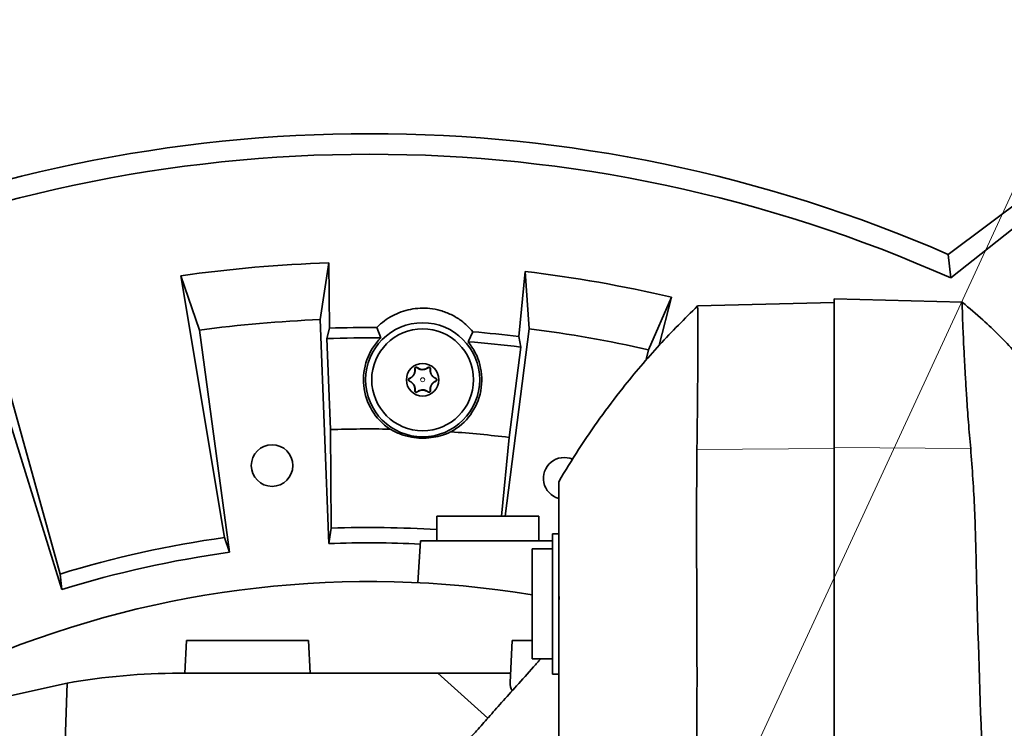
# Model space of a CAD drawing. Header units: millimetres. Extents: x 0 to 14900, y 0 to 10500.
# Tile 37 of 50: x 10741 to 10982, y 5943 to 6117. Entities that reach past the tile are written whole.
import ezdxf

# ---------------------------------------------------------------- set-up
doc = ezdxf.new("R2010")
doc.units = ezdxf.units.MM
doc.header["$LTSCALE"] = 25
doc.styles.add('SLDTEXTSTYLE0', font='TXT', dxfattribs={"width": 0.605})
doc.dimstyles.new('SLDDIMSTYLE2', dxfattribs={"dimtxt": 87.5, "dimasz": 87.5, "dimexe": 0, "dimexo": 0.0625, "dimgap": 21.875, "dimtad": 1, "dimdec": 4, "dimlfac": 25, "dimzin": 12, "dimdsep": 46, "dimtxsty": 'SLDTEXTSTYLE0', "dimsah": 1, "dimcen": 0.09, "dimadec": 1, "dimazin": 3, "dimtfac": 1, "dimtofl": 0, "dimtmove": 0, "dimatfit": 3, "dimfxl": 1, "dimfrac": 2, "dimtolj": 1, "dimtzin": 12, "dimarcsym": 0})
doc.dimstyles.new('SLDDIMSTYLE3', dxfattribs={"dimtxt": 87.5, "dimasz": 87.5, "dimexe": 0, "dimexo": 0.0625, "dimgap": 21.875, "dimtad": 1, "dimdec": 1, "dimrnd": 1e-09, "dimzin": 12, "dimdsep": 46, "dimtxsty": 'SLDTEXTSTYLE0', "dimsah": 1, "dimcen": 0, "dimadec": 0, "dimazin": 3, "dimtfac": 1, "dimtofl": 0, "dimtmove": 0, "dimatfit": 3, "dimfxl": 1, "dimfrac": 2, "dimtolj": 1, "dimtzin": 12, "dimarcsym": 0})

# ---------------------------------------------------------------- blocks, each defined once
blk = doc.blocks.new('_D_6')
at = {"color": 7, "linetype": 'Continuous', "lineweight": 0}
for p, q in [((7972.55, 6237.04), (7775.38, 6271.81)), ((12131.86, 5733.81), (13924.74, 5733.81))]:
    blk.add_line(p, q, dxfattribs=at)
at = {"color": 7, "linetype": 'Continuous', "lineweight": 18}
blk.add_arc((10826.53, 5733.81), 3060.71, 0, 170, dxfattribs=at)
for points in [[(7812.31, 6265.3), (7841.01, 6348.9), (7816.46, 6353.59)], [(13887.24, 5733.81), (13898.49, 5821.48), (13873.49, 5821.12)]]:
    blk.add_solid(points, dxfattribs=at)
at = {"color": 7, "linetype": 'Continuous', "lineweight": 18, "insert": (10991.66, 8905.45), "char_height": 87.5, "attachment_point": 1, "rotation": 354.776, "style": 'SLDTEXTSTYLE0'}
blk.add_mtext('170°', dxfattribs=at)
blk = doc.blocks.new('_D_8')
at = {"color": 7, "linetype": 'Continuous', "lineweight": 0}
blk.add_line((12022.3, 8318.62), (10826.53, 5733.81), dxfattribs=at)
at = {"color": 7, "linetype": 'Continuous', "lineweight": 18}
blk.add_solid([(12022.3, 8318.62), (11974.22, 8244.45), (11996.91, 8233.95)], dxfattribs=at)
at = {"color": 7, "linetype": 'Continuous', "lineweight": 18, "insert": (11247.1, 6911.4), "char_height": 87.5, "attachment_point": 1, "rotation": 65.174, "style": 'SLDTEXTSTYLE0'}
blk.add_mtext('R2848', dxfattribs=at)
blk = doc.blocks.new('_D_9')
at = {"color": 7, "linetype": 'Continuous', "lineweight": 0}
for q in [(11837.29, 6836.36), (10826.53, 5733.81)]:
    blk.add_line((11498.23, 6466.51), q, dxfattribs=at)
at = {"color": 7, "linetype": 'Continuous', "lineweight": 18}
blk.add_solid([(11498.23, 6466.51), (11566.57, 6522.56), (11548.14, 6539.46)], dxfattribs=at)
at = {"color": 7, "linetype": 'Continuous', "lineweight": 18, "insert": (11560.07, 6700.75), "char_height": 87.5, "attachment_point": 1, "rotation": 47.4869, "style": 'SLDTEXTSTYLE0'}
blk.add_mtext('R994', dxfattribs=at)

msp = doc.modelspace()

# ---------------------------------------------------------------- linework, layer by layer
at = {"color": 7, "linetype": 'Continuous', "lineweight": 35}
for p, q in [((10968.5253214, 6059.5778396), (11014.2607915, 6093.8100723)), ((10969.1868286, 6053.7826957), (11015.4012786, 6090.3830632)), ((10969.1868286, 6053.7826957), (10968.5253214, 6059.5778396)), ((10816.5148482, 6057.4829642), (10814.3548305, 6043.5710735)), ((10816.6592065, 6041.4707741), (10816.5148482, 6057.4829642)), ((10784.721585, 6040.9785005), (10780.1786084, 6054.3039551)), ((10780.1786084, 6054.3039551), (10790.9021486, 5990.1082133)), ((10864.7077568, 6055.3788163), (10863.1683935, 6039.4401391)), ((10865.6470538, 6041.3316067), (10864.7077568, 6055.3788163)), ((10900.6286573, 6049.0449924), (10894.9415782, 6036.1661917)), ((10897.5878172, 6037.2728494), (10900.6286573, 6049.0449924)), ((10940.5253734, 6048.7053286), (10972.0564347, 6047.8796587)), ((10940.5253734, 6048.7053286), (10940.5253734, 6012.2030468)), ((10907.0053044, 6046.9323184), (10940.5253734, 6047.8100723)), ((10750.4947045, 5981.1500986), (10733.0832397, 6043.8631633)), ((10814.3548305, 6043.5710735), (10816.5141203, 5988.6134765)), ((10792.1383861, 5986.4808761), (10784.721585, 6040.9785005)), ((10816.0063144, 6038.9150959), (10816.6592065, 6041.4707741)), ((10829.252413, 6039.0841939), (10828.2604602, 6041.6240391)), ((10859.7923751, 5995.3100723), (10865.6470538, 6041.3316067)), ((10816.0063144, 6038.9150959), (10816.8835703, 6016.5874415)), ((10851.8737967, 6040.5834514), (10850.6622721, 6038.1407085)), ((10863.1683935, 6039.4401391), (10863.5960591, 6036.8372828)), ((10860.7761581, 6014.6710498), (10863.5960591, 6036.8372828)), ((10894.9415782, 6036.1661917), (10894.3237922, 6033.4359702)), ((10734.5974851, 6029.8662551), (10750.9072717, 5977.3401581)), ((10817.1016962, 5992.4003767), (10816.8835703, 6016.5874415)), ((10860.7761581, 6014.6710498), (10858.9062139, 5995.3100723)), ((10940.5253734, 6012.2030468), (10940.5253734, 5779.7491901)), ((10843.0253734, 5995.3100723), (10843.0253734, 5989.3100723)), ((10843.0253734, 5995.3100723), (10868.0253734, 5995.3100723)), ((10868.0253734, 5989.3100723), (10868.0253734, 5995.3100723)), ((10817.1016962, 5992.4003767), (10816.5141203, 5988.6134765)), ((10872.9253734, 5991.0214961), (10871.4253734, 5991.0214961)), ((10871.4253734, 5956.5986485), (10871.4253734, 5991.0214961)), ((10790.9021486, 5990.1082133), (10792.1383861, 5986.4808761)), ((10839.0253734, 5989.3100723), (10838.3063314, 5979.0272926)), ((10871.4253734, 5989.3100723), (10839.0253734, 5989.3100723)), ((10871.4253734, 5987.3100723), (10866.4253734, 5987.3100723)), ((10866.4253734, 5960.3100723), (10866.4253734, 5987.3100723)), ((10750.4947045, 5981.1500986), (10750.9072717, 5977.3401581)), ((10873.0353353, 5974.8669441), (10872.9253734, 5976.4394727)), ((10781.5253734, 5964.8100723), (10781.1061111, 5956.8100723)), ((10781.5253734, 5964.8100723), (10811.5253734, 5964.8100723)), ((10811.9446356, 5956.8100723), (10811.5253734, 5964.8100723)), ((10861.5253734, 5964.8100723), (10860.9857629, 5954.5136922)), ((10861.5253734, 5964.8100723), (10866.4253734, 5964.8100723)), ((10866.4253734, 5960.3100723), (10871.4253734, 5960.3100723)), ((10779.8213431, 5956.8100723), (10843.2211923, 5956.8100723)), ((10843.2211923, 5956.8100723), (10855.5216839, 5945.8094371)), ((10861.1061111, 5956.8100723), (10843.2211923, 5956.8100723)), ((10871.4253734, 5956.5986485), (10872.9253734, 5956.5986485)), ((10737.8461428, 5951.2243017), (10752.2238573, 5954.4197353)), ((10752.2238573, 5954.4197353), (10751.5915688, 5933.9574314))]:
    msp.add_line(p, q, dxfattribs=at)
at = {"color": 8, "linetype": 'Continuous', "lineweight": 18}
for p, q in [((10837.649764, 6031.4486178), (10837.5856579, 6031.439535)), ((10838.1781306, 6031.7536704), (10838.2180496, 6031.8046465)), ((10840.8726161, 6031.7536704), (10840.8326971, 6031.8046465)), ((10841.4009827, 6031.4486178), (10841.4650888, 6031.439535)), ((10836.3025213, 6029.1151249), (10836.2783341, 6029.1751838)), ((10842.7482254, 6029.1151249), (10842.7724126, 6029.1751838)), ((10836.3025213, 6028.5050197), (10836.2783341, 6028.4449608)), ((10842.7482254, 6028.5050197), (10842.7724126, 6028.4449608)), ((10837.649764, 6026.1715269), (10837.5856579, 6026.1806096)), ((10838.1781306, 6025.8664743), (10838.2180496, 6025.8154981)), ((10840.8726161, 6025.8664743), (10840.8326971, 6025.8154981)), ((10841.4009827, 6026.1715269), (10841.4650888, 6026.1806096)), ((10906.8591906, 6011.7261052), (10940.5253734, 6011.9627405)), ((10940.5253734, 6012.2030468), (10974.0746138, 6011.9672335))]:
    msp.add_line(p, q, dxfattribs=at)
at = {"color": 7, "linetype": 'Continuous', "lineweight": 35}
for centre, radius in [((10839.5253734, 6028.8100723), 14), ((10839.5253734, 6028.8100723), 12.5), ((10839.5253734, 6028.8100723), 4), ((10802.5575441, 6007.7636143), 5.1)]:
    msp.add_circle(centre, radius, dxfattribs=at)
at = {"color": 8, "linetype": 'Continuous', "lineweight": 18}
msp.add_circle((10839.5253734, 6028.8100723), 0.5, dxfattribs=at)
at = {"color": 7, "linetype": 'Continuous', "lineweight": 18}
for radius in [2848, 994]:
    msp.add_arc((10826.5253734, 5733.8100723), radius, 190, 170, dxfattribs=at)
at = {"color": 7, "linetype": 'Continuous', "lineweight": 35}
for centre, radius, start, end in [((10826.5253734, 5733.8100723), 355.3711066, 66.447941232, 113.552058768), ((10826.5253734, 5733.8100723), 350.3352259, 65.970049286, 114.029950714), ((10826.5253734, 5733.8100723), 323.8276572, 91.771473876, 98.228526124), ((10826.5253734, 5733.8100723), 323.8276572, 76.771473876, 83.228526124), ((10826.5253734, 5733.8100723), 310, 92.25, 97.75), ((10826.5253734, 5733.8100723), 307.8188569, 89.677038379, 91.836750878), ((10826.5253734, 5733.8100723), 310, 77.25, 82.75), ((10826.5253734, 5733.8100723), 305.2863017, 89.488185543, 91.974595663), ((10839.5253734, 6028.8100723), 14.5289809, 134.996761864, 236.402039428), ((10826.5253734, 5733.8100723), 307.8188569, 83.163249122, 85.276429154), ((10839.5253734, 6028.8100723), 14.5289809, 298.551428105, 39.956705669), ((10826.5253734, 5733.8100723), 305.2863017, 83.025404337, 85.46528199), ((10826.5253734, 5733.8100723), 282.9416988, 88.995503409, 91.952846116), ((10826.5253734, 5733.8100723), 282.9416988, 83.047153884, 85.957964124), ((10874.2786222, 6004.6322044), 5.1, 66.384718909, 254.606274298), ((10826.5253734, 5733.8100723), 258.7619586, 86.344044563, 92.087077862), ((10826.5253734, 5733.8100723), 258.7619586, 97.912922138, 107.087077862), ((10826.5253734, 5733.8100723), 255, 87.202901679, 92.25), ((10826.5253734, 5733.8100723), 255, 97.75, 107.25), ((10826.5253734, 5733.8100723), 245.5, 80.64648664, 112.38532819), ((10779.8213431, 5796.3023813), 160.507691, 90, 99.900559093)]:
    msp.add_arc(centre, radius, start, end, dxfattribs=at)
msp.add_ellipse((10876.5253734, 5954.3418084), major_axis=(15.5441138, 0), ratio=0.4594091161, start_param=3.1175206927, end_param=3.3968631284, dxfattribs=at)
for points, knots in [([(10851.8737967, 6040.5834514), (10850.9558693, 6041.5541892), (10849.4121425, 6043.18673), (10846.576585, 6044.8524495), (10843.9797315, 6045.8520092), (10841.3792864, 6046.3503032), (10838.9006108, 6046.4257062), (10836.5181042, 6046.1434017), (10834.232788, 6045.507544), (10832.068091, 6044.5511284), (10830.0837465, 6043.2867644), (10828.8668119, 6042.2376385), (10828.2938519, 6041.65783), (10828.2604602, 6041.6240391)], [0, 0, 0, 0, 0.1557395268, 0.2619153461, 0.3680183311, 0.4631649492, 0.5506174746, 0.6380796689, 0.7253659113, 0.8126850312, 0.9035104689, 0.9943766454, 1, 1, 1, 1]), ([(10907.0171582, 6046.9204172), (10903.8658592, 6043.7941004), (10897.5305546, 6037.5090192), (10889.6138836, 6028.1495872), (10883.05491, 6019.4762313), (10877.7881064, 6011.838148), (10874.5360144, 6006.4691424), (10872.9253734, 6003.8100723)], [0, 0, 0, 0, 0.253689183, 0.5100113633, 0.6765888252, 0.8398263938, 1, 1, 1, 1]), ([(10907.0053044, 6046.9323184), (10907.0252987, 6046.798181), (10907.0652872, 6046.529906), (10907.0940251, 6044.4280927), (10907.1059551, 6041.1057979), (10907.0980434, 6036.5809333), (10907.0714691, 6030.9717388), (10907.0239202, 6024.7785093), (10906.9595973, 6018.3102478), (10906.8926595, 6013.9208171), (10906.8591906, 6011.7261052)], [0, 0, 0, 0, 0.1297716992, 0.2595436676, 0.3893146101, 0.5190856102, 0.6488695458, 0.7786533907, 0.889326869, 1, 1, 1, 1]), ([(10974.0746138, 6011.9672335), (10973.8858462, 6014.1261034), (10973.5083079, 6018.4438793), (10973.1176969, 6024.0964975), (10972.8095381, 6028.9799153), (10972.5746775, 6033.1221012), (10972.3831324, 6036.8467569), (10972.2321606, 6040.0871485), (10972.1196036, 6042.81681), (10972.0438619, 6045.0342428), (10972.0071308, 6046.6449775), (10972.0062542, 6047.6827585), (10972.0397271, 6047.8141009), (10972.0564347, 6047.8796587)], [0, 0, 0, 0, 0.1069046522, 0.2138110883, 0.2997553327, 0.3859723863, 0.4719167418, 0.5580680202, 0.6444939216, 0.7306450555, 0.8203266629, 0.9103184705, 1, 1, 1, 1]), ([(11009.6256688, 5999.8065125), (11007.9947178, 6002.961713), (11004.6743403, 6009.3852396), (10998.7778914, 6018.5702333), (10992.2099411, 6027.4364672), (10984.9691609, 6035.763743), (10978.253414, 6042.5968373), (10973.7424856, 6046.3875395), (10972.0501732, 6047.8096529)], [0, 0, 0, 0, 0.1734275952, 0.3530732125, 0.5325601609, 0.7121236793, 0.8920008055, 1, 1, 1, 1]), ([(10837.5856579, 6031.439535), (10837.5929404, 6031.3815055), (10837.6075471, 6031.2651145), (10837.6109693, 6031.080324), (10837.6003516, 6030.9187152), (10837.581358, 6030.7834962), (10837.5574841, 6030.6587326), (10837.5183195, 6030.5084665), (10837.4663104, 6030.3623001), (10837.4152531, 6030.2451115), (10837.372321, 6030.1577188), (10837.3242697, 6030.0705438), (10837.2590332, 6029.9645876), (10837.1730723, 6029.8435181), (10837.0742711, 6029.7259654), (10836.9799377, 6029.6282158), (10836.8922706, 6029.5472215), (10836.8021812, 6029.4729334), (10836.7060063, 6029.4021028), (10836.6042759, 6029.3359884), (10836.4608308, 6029.2535339), (10836.3514872, 6029.2065901), (10836.2783341, 6029.1751838)], [0, 0, 0, 0, 0.0715706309, 0.1435505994, 0.2172613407, 0.2545180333, 0.2919250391, 0.3514415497, 0.4121427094, 0.4418710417, 0.4718435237, 0.5026470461, 0.5337582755, 0.5868010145, 0.6411743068, 0.6818864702, 0.7229296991, 0.7647937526, 0.8068631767, 0.8547536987, 0.9028272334, 1, 1, 1, 1]), ([(10837.649764, 6031.4486178), (10837.6573748, 6031.3855994), (10837.6726523, 6031.2590998), (10837.6743814, 6031.0621135), (10837.6587334, 6030.8592318), (10837.6272441, 6030.6801556), (10837.5882239, 6030.5287255), (10837.5486946, 6030.4057841), (10837.5008597, 6030.2828876), (10837.4268432, 6030.1225528), (10837.3373674, 6029.9679296), (10837.2349534, 6029.8233787), (10837.1477242, 6029.715093), (10837.0504977, 6029.6093446), (10836.9431136, 6029.5074518), (10836.8295501, 6029.4134346), (10836.6864935, 6029.3107851), (10836.511873, 6029.2056926), (10836.3725667, 6029.1454272), (10836.3025213, 6029.1151249)], [0, 0, 0, 0, 0.0695644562, 0.1396397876, 0.2115904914, 0.2843480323, 0.3271425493, 0.3701823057, 0.4136467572, 0.4577217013, 0.5436662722, 0.5873788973, 0.6317902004, 0.68138798, 0.7313768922, 0.7824403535, 0.8338127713, 0.916438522, 1, 1, 1, 1]), ([(10838.2180496, 6031.8046465), (10838.1986038, 6031.8185512), (10838.1591941, 6031.8467312), (10838.0941163, 6031.873062), (10838.0295673, 6031.8874807), (10837.9724885, 6031.8913155), (10837.9161776, 6031.8869084), (10837.8631473, 6031.8753574), (10837.8103357, 6031.8557591), (10837.7624566, 6031.829618), (10837.7201033, 6031.7982874), (10837.6843296, 6031.7640052), (10837.6535428, 6031.7260182), (10837.6250025, 6031.6803336), (10837.601356, 6031.626577), (10837.5855029, 6031.5648025), (10837.5792297, 6031.5013968), (10837.5835009, 6031.4602933), (10837.5856579, 6031.439535)], [0, 0, 0, 0, 0.0885861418, 0.1795326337, 0.2423999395, 0.306789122, 0.3587859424, 0.4121874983, 0.4642474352, 0.5182091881, 0.56475533, 0.6126162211, 0.6601364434, 0.7087086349, 0.7766638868, 0.8465726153, 0.922515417, 1, 1, 1, 1]), ([(10838.1781306, 6031.7536704), (10838.1622611, 6031.7649514), (10838.1302571, 6031.7877019), (10838.073127, 6031.8112309), (10838.0132013, 6031.8240483), (10837.9520063, 6031.8253655), (10837.8957177, 6031.8164298), (10837.8429202, 6031.7983691), (10837.7971889, 6031.7739055), (10837.7565061, 6031.7431093), (10837.7222414, 6031.7079634), (10837.693653, 6031.6682008), (10837.6711669, 6031.6246458), (10837.6554066, 6031.5777179), (10837.6443301, 6031.5180038), (10837.6476788, 6031.4752441), (10837.649764, 6031.4486178)], [0, 0, 0, 0, 0.0794047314, 0.1601346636, 0.2437650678, 0.3159148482, 0.3907637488, 0.4542619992, 0.5198766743, 0.5792442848, 0.6403150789, 0.7002182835, 0.7616470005, 0.8258370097, 0.8915493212, 1, 1, 1, 1]), ([(10840.8726161, 6031.7536704), (10840.6677384, 6031.6199183), (10840.3261901, 6031.3969425), (10839.7103806, 6031.2708398), (10839.1746221, 6031.2933963), (10838.6376092, 6031.444127), (10838.3450687, 6031.6412069), (10838.1781306, 6031.7536704)], [0, 0, 0, 0, 0.26399829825, 0.44010726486, 0.61703614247, 0.78146194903, 1, 1, 1, 1]), ([(10840.8326971, 6031.8046465), (10840.6606702, 6031.6874457), (10840.3987096, 6031.5089737), (10839.9327954, 6031.3762268), (10839.5533339, 6031.3365281), (10839.1548338, 6031.3674972), (10838.6656642, 6031.5002278), (10838.3922207, 6031.6861943), (10838.2180496, 6031.8046465)], [0, 0, 0, 0, 0.24980736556, 0.38040379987, 0.49160505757, 0.60309321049, 0.7471883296, 1, 1, 1, 1]), ([(10841.4650888, 6031.439535), (10841.4674404, 6031.4640271), (10841.4722105, 6031.5137097), (10841.4616394, 6031.5847424), (10841.4408789, 6031.648319), (10841.4152245, 6031.6991416), (10841.3829154, 6031.7451742), (10841.346146, 6031.7848107), (10841.3026533, 6031.820171), (10841.2560601, 6031.8480381), (10841.2077936, 6031.8685875), (10841.1601987, 6031.8820514), (10841.1118852, 6031.8893648), (10841.057915, 6031.8908474), (10840.9993938, 6031.8839717), (10840.9385491, 6031.8664202), (10840.8816962, 6031.8402442), (10840.8491328, 6031.816587), (10840.8326971, 6031.8046465)], [0, 0, 0, 0, 0.0911364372, 0.1848714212, 0.2471605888, 0.3109607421, 0.3626486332, 0.4157365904, 0.4674855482, 0.5211098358, 0.5675724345, 0.6153354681, 0.662988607, 0.7116910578, 0.7801179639, 0.8505111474, 0.9245485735, 1, 1, 1, 1]), ([(10841.4009827, 6031.4486178), (10841.4026974, 6031.4656202), (10841.4061656, 6031.5000105), (10841.4007168, 6031.5546006), (10841.385679, 6031.6110619), (10841.3599883, 6031.6645371), (10841.325387, 6031.7122585), (10841.285923, 6031.750566), (10841.241611, 6031.7811806), (10841.1960195, 6031.8030861), (10841.1481857, 6031.8176089), (10841.099935, 6031.8247293), (10841.0510262, 6031.824621), (10841.0020707, 6031.8172281), (10840.9541385, 6031.8021989), (10840.9100573, 6031.7809508), (10840.8846216, 6031.7624178), (10840.8726161, 6031.7536704)], [0, 0, 0, 0, 0.0697615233, 0.1411043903, 0.2177353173, 0.2971109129, 0.3657565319, 0.4368866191, 0.4983744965, 0.5618064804, 0.6208627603, 0.6815370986, 0.7425290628, 0.8050279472, 0.8713837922, 0.9392940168, 1, 1, 1, 1]), ([(10842.7482254, 6029.1151249), (10842.6904119, 6029.1397843), (10842.5743693, 6029.1892804), (10842.4045645, 6029.2850352), (10842.2382571, 6029.3984099), (10842.0677197, 6029.5403662), (10841.9281569, 6029.6841956), (10841.8179825, 6029.8205059), (10841.7408469, 6029.9289513), (10841.6467899, 6030.0800531), (10841.5666026, 6030.2401379), (10841.5033213, 6030.4023245), (10841.4516942, 6030.5619284), (10841.4151077, 6030.7199114), (10841.3908027, 6030.8861824), (10841.3793149, 6031.0216718), (10841.376821, 6031.1651562), (10841.3830896, 6031.3079671), (10841.3950103, 6031.4016712), (10841.4009827, 6031.4486178)], [0, 0, 0, 0, 0.0688872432, 0.1382698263, 0.2094645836, 0.281435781, 0.3674015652, 0.4109623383, 0.4551336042, 0.4981342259, 0.5850961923, 0.6296205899, 0.6705549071, 0.7530296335, 0.7945725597, 0.845338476, 0.8963560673, 0.9480734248, 1, 1, 1, 1]), ([(10842.7724126, 6029.1751838), (10842.7258086, 6029.1946457), (10842.6324082, 6029.2336499), (10842.4928057, 6029.3076229), (10842.3532153, 6029.3949116), (10842.2137211, 6029.4988039), (10842.0986259, 6029.6007369), (10842.0079167, 6029.6930014), (10841.9260615, 6029.7845394), (10841.8324224, 6029.9039017), (10841.7340554, 6030.0541012), (10841.6479159, 6030.2145016), (10841.5861577, 6030.3579865), (10841.5425464, 6030.4820382), (10841.5120703, 6030.5855499), (10841.4873614, 6030.6886074), (10841.4638667, 6030.8140412), (10841.446402, 6030.9596578), (10841.4399478, 6031.1237263), (10841.4452203, 6031.2843553), (10841.4584555, 6031.3877265), (10841.4650888, 6031.439535)], [0, 0, 0, 0, 0.0618761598, 0.1240077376, 0.187142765, 0.2507589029, 0.3153385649, 0.3481464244, 0.3811487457, 0.4359266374, 0.4922077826, 0.5470402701, 0.6035683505, 0.639041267, 0.6748023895, 0.7113046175, 0.7480000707, 0.8099144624, 0.8723482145, 0.9360223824, 1, 1, 1, 1]), ([(10836.2783341, 6029.1751838), (10836.258426, 6029.1662424), (10836.2181804, 6029.1481666), (10836.1655266, 6029.1091929), (10836.1205945, 6029.063592), (10836.0867342, 6029.0164403), (10836.0605365, 6028.9655666), (10836.0423409, 6028.9137638), (10836.031258, 6028.8576832), (10836.0285858, 6028.8024095), (10836.0334247, 6028.7492611), (10836.0442606, 6028.7006236), (10836.0608546, 6028.6544975), (10836.0849946, 6028.606718), (10836.1183566, 6028.5590507), (10836.1637428, 6028.5124238), (10836.2174093, 6028.4724107), (10836.2578661, 6028.4541828), (10836.2783341, 6028.4449608)], [0, 0, 0, 0, 0.0809781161, 0.1637032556, 0.2283247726, 0.2945023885, 0.3474451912, 0.4018071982, 0.4548191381, 0.5098124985, 0.5566451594, 0.6048368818, 0.6520065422, 0.700236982, 0.7668698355, 0.8354203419, 0.9167351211, 1, 1, 1, 1]), ([(10836.3025213, 6029.1151249), (10836.2821043, 6029.1056005), (10836.2438891, 6029.0877735), (10836.1937133, 6029.0468207), (10836.1541148, 6029.0005614), (10836.1239192, 6028.947805), (10836.1049278, 6028.8944978), (10836.0954833, 6028.8399079), (10836.0949284, 6028.7883276), (10836.1022771, 6028.7380702), (10836.1165168, 6028.6911873), (10836.1375387, 6028.6469966), (10836.1648903, 6028.606226), (10836.198491, 6028.5697018), (10836.2436874, 6028.5327223), (10836.2804597, 6028.5154076), (10836.3025213, 6028.5050197)], [0, 0, 0, 0, 0.0917187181, 0.1716730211, 0.2545026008, 0.3259360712, 0.4000273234, 0.4630813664, 0.5282154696, 0.5874794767, 0.6484276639, 0.708513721, 0.7701201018, 0.8347151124, 0.9008374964, 1, 1, 1, 1]), ([(10842.7482254, 6028.5050197), (10842.7686424, 6028.5145441), (10842.8068577, 6028.5323711), (10842.8570334, 6028.5733239), (10842.8966319, 6028.6195832), (10842.9268275, 6028.6723396), (10842.9458189, 6028.7256468), (10842.9552634, 6028.7802367), (10842.9558183, 6028.831817), (10842.9484696, 6028.8820744), (10842.93423, 6028.9289573), (10842.913208, 6028.973148), (10842.8858564, 6029.0139186), (10842.8522557, 6029.0504429), (10842.8070594, 6029.0874223), (10842.770287, 6029.104737), (10842.7482254, 6029.1151249)], [0, 0, 0, 0, 0.0917187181, 0.1716730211, 0.2545026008, 0.3259360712, 0.4000273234, 0.4630813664, 0.5282154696, 0.5874794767, 0.6484276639, 0.708513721, 0.7701201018, 0.8347151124, 0.9008374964, 1, 1, 1, 1]), ([(10842.7724126, 6028.4449608), (10842.7923207, 6028.4539023), (10842.8325663, 6028.471978), (10842.8852201, 6028.5109517), (10842.9301522, 6028.5565526), (10842.9640125, 6028.6037043), (10842.9902102, 6028.6545781), (10843.0084058, 6028.7063808), (10843.0194887, 6028.7624614), (10843.0221609, 6028.8177351), (10843.0173221, 6028.8708835), (10843.0064861, 6028.9195211), (10842.9898921, 6028.9656471), (10842.9657521, 6029.0134266), (10842.9323901, 6029.0610939), (10842.8870039, 6029.1077209), (10842.8333374, 6029.1477339), (10842.7928807, 6029.1659618), (10842.7724126, 6029.1751838)], [0, 0, 0, 0, 0.0809781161, 0.1637032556, 0.2283247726, 0.2945023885, 0.3474451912, 0.4018071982, 0.454819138, 0.5098124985, 0.5566451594, 0.6048368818, 0.6520065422, 0.700236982, 0.7668698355, 0.8354203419, 0.9167351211, 1, 1, 1, 1]), ([(10836.2783341, 6028.4449608), (10836.3249381, 6028.4254989), (10836.4183386, 6028.3864947), (10836.557941, 6028.3125217), (10836.6975315, 6028.2252331), (10836.8370256, 6028.1213407), (10836.9521208, 6028.0194078), (10837.04283, 6027.9271433), (10837.1246852, 6027.8356052), (10837.2183243, 6027.7162429), (10837.3166913, 6027.5660434), (10837.4028308, 6027.4056431), (10837.464589, 6027.2621581), (10837.5082003, 6027.1381064), (10837.5386764, 6027.0345948), (10837.5633853, 6026.9315372), (10837.58688, 6026.8061034), (10837.6043447, 6026.6604868), (10837.6107989, 6026.4964183), (10837.6055264, 6026.3357893), (10837.5922912, 6026.2324181), (10837.5856579, 6026.1806096)], [0, 0, 0, 0, 0.0618761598, 0.1240077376, 0.187142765, 0.2507589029, 0.3153385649, 0.3481464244, 0.3811487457, 0.4359266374, 0.4922077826, 0.5470402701, 0.6035683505, 0.639041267, 0.6748023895, 0.7113046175, 0.7480000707, 0.8099144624, 0.8723482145, 0.9360223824, 1, 1, 1, 1]), ([(10836.3025213, 6028.5050197), (10836.3603348, 6028.4803603), (10836.4763774, 6028.4308642), (10836.6461822, 6028.3351094), (10836.8124896, 6028.2217347), (10836.983027, 6028.0797784), (10837.1225898, 6027.9359491), (10837.2327642, 6027.7996387), (10837.3098999, 6027.6911933), (10837.4039569, 6027.5400915), (10837.4841442, 6027.3800067), (10837.5474254, 6027.2178201), (10837.5990525, 6027.0582163), (10837.635639, 6026.9002332), (10837.6599441, 6026.7339622), (10837.6714318, 6026.5984728), (10837.6739258, 6026.4549884), (10837.6676572, 6026.3121775), (10837.6557364, 6026.2184735), (10837.649764, 6026.1715269)], [0, 0, 0, 0, 0.0688872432, 0.1382698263, 0.2094645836, 0.281435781, 0.3674015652, 0.4109623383, 0.4551336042, 0.4981342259, 0.5850961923, 0.6296205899, 0.6705549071, 0.7530296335, 0.7945725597, 0.845338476, 0.8963560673, 0.9480734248, 1, 1, 1, 1]), ([(10841.4009827, 6026.1715269), (10841.3933721, 6026.2345456), (10841.3780949, 6026.361046), (10841.3763633, 6026.5580261), (10841.3920214, 6026.7609322), (10841.4306874, 6026.980956), (10841.4864023, 6027.1741684), (10841.5498806, 6027.3372455), (10841.6055386, 6027.4577866), (10841.6686224, 6027.5749243), (10841.7385233, 6027.6876871), (10841.8157967, 6027.7967753), (10841.9030215, 6027.9050488), (10842.0002494, 6028.0108008), (10842.107633, 6028.1126926), (10842.2211966, 6028.20671), (10842.3642532, 6028.3093595), (10842.5388737, 6028.4144521), (10842.67818, 6028.4747174), (10842.7482254, 6028.5050197)], [0, 0, 0, 0, 0.0695628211, 0.1396365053, 0.2115855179, 0.2843413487, 0.3701109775, 0.4135744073, 0.4576483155, 0.5004904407, 0.5436769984, 0.5873885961, 0.6317988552, 0.681395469, 0.7313832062, 0.7824454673, 0.8338166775, 0.9164404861, 1, 1, 1, 1]), ([(10841.4650888, 6026.1806096), (10841.4578063, 6026.2386391), (10841.4431996, 6026.3550301), (10841.4397774, 6026.5398206), (10841.4503951, 6026.7014294), (10841.4693887, 6026.8366484), (10841.4932626, 6026.961412), (10841.5324272, 6027.1116781), (10841.5844364, 6027.2578445), (10841.6354936, 6027.3750331), (10841.6784257, 6027.4624258), (10841.726477, 6027.5496008), (10841.7917136, 6027.6555571), (10841.8776744, 6027.7766265), (10841.9764756, 6027.8941792), (10842.070809, 6027.9919288), (10842.1584761, 6028.0729231), (10842.2485655, 6028.1472112), (10842.3447404, 6028.2180418), (10842.4464708, 6028.2841563), (10842.5899159, 6028.3666107), (10842.6992595, 6028.4135545), (10842.7724126, 6028.4449608)], [0, 0, 0, 0, 0.0715706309, 0.1435505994, 0.2172613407, 0.2545180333, 0.2919250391, 0.3514415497, 0.4121427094, 0.4418710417, 0.4718435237, 0.5026470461, 0.5337582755, 0.5868010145, 0.6411743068, 0.6818864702, 0.7229296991, 0.7647937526, 0.8068631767, 0.8547536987, 0.9028272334, 1, 1, 1, 1]), ([(10837.5856579, 6026.1806096), (10837.5833064, 6026.1561175), (10837.5785362, 6026.1064349), (10837.5891073, 6026.0354023), (10837.6098678, 6025.9718256), (10837.6355222, 6025.9210031), (10837.6678314, 6025.8749704), (10837.7046007, 6025.8353339), (10837.7480934, 6025.7999737), (10837.7946866, 6025.7721065), (10837.8429531, 6025.7515571), (10837.890548, 6025.7380932), (10837.9388615, 6025.7307798), (10837.9928317, 6025.7292972), (10838.051353, 6025.7361729), (10838.1121976, 6025.7537244), (10838.1690505, 6025.7799004), (10838.2016139, 6025.8035576), (10838.2180496, 6025.8154981)], [0, 0, 0, 0, 0.0911364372, 0.1848714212, 0.2471605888, 0.3109607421, 0.3626486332, 0.4157365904, 0.4674855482, 0.5211098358, 0.5675724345, 0.6153354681, 0.662988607, 0.7116910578, 0.7801179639, 0.8505111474, 0.9245485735, 1, 1, 1, 1]), ([(10837.649764, 6026.1715269), (10837.6480494, 6026.1545244), (10837.6445812, 6026.1201341), (10837.6500299, 6026.065544), (10837.6650677, 6026.0090827), (10837.6907585, 6025.9556075), (10837.7253597, 6025.9078861), (10837.7648237, 6025.8695786), (10837.8091357, 6025.838964), (10837.8547272, 6025.8170585), (10837.9025611, 6025.8025357), (10837.9508117, 6025.7954153), (10837.9997205, 6025.7955237), (10838.048676, 6025.8029165), (10838.0966083, 6025.8179457), (10838.1406894, 6025.8391938), (10838.1661251, 6025.8577268), (10838.1781306, 6025.8664743)], [0, 0, 0, 0, 0.06976152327, 0.14110439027, 0.21773531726, 0.29711091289, 0.36575653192, 0.43688661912, 0.49837449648, 0.56180648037, 0.62086276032, 0.68153709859, 0.74252906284, 0.80502794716, 0.87138379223, 0.93929401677, 1, 1, 1, 1]), ([(10838.1781306, 6025.8664743), (10838.3830083, 6026.0002263), (10838.7245566, 6026.2232021), (10839.3403662, 6026.3493048), (10839.8761246, 6026.3267483), (10840.4131375, 6026.1760176), (10840.705678, 6025.9789377), (10840.8726161, 6025.8664743)], [0, 0, 0, 0, 0.2639982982, 0.4401072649, 0.6170361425, 0.781461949, 1, 1, 1, 1]), ([(10838.2180496, 6025.8154981), (10838.3900765, 6025.9326989), (10838.6520372, 6026.1111709), (10839.1179513, 6026.2439178), (10839.4974129, 6026.2836165), (10839.8959129, 6026.2526474), (10840.3850825, 6026.1199168), (10840.658526, 6025.9339503), (10840.8326971, 6025.8154981)], [0, 0, 0, 0, 0.2498073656, 0.3804037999, 0.4916050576, 0.6030932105, 0.7471883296, 1, 1, 1, 1]), ([(10840.8326971, 6025.8154981), (10840.8521429, 6025.8015934), (10840.8915526, 6025.7734134), (10840.9566304, 6025.7470826), (10841.0211794, 6025.7326639), (10841.0782582, 6025.7288291), (10841.1345691, 6025.7332362), (10841.1875994, 6025.7447872), (10841.240411, 6025.7643855), (10841.2882901, 6025.7905266), (10841.3306434, 6025.8218572), (10841.3664171, 6025.8561394), (10841.3972039, 6025.8941265), (10841.4257442, 6025.939811), (10841.4493907, 6025.9935676), (10841.4652438, 6026.0553422), (10841.471517, 6026.1187478), (10841.4672459, 6026.1598513), (10841.4650888, 6026.1806096)], [0, 0, 0, 0, 0.0885861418, 0.1795326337, 0.2423999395, 0.306789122, 0.3587859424, 0.4121874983, 0.4642474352, 0.5182091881, 0.56475533, 0.6126162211, 0.6601364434, 0.7087086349, 0.7766638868, 0.8465726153, 0.922515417, 1, 1, 1, 1]), ([(10840.8726161, 6025.8664743), (10840.8884856, 6025.8551932), (10840.9204896, 6025.8324428), (10840.9776197, 6025.8089137), (10841.0375454, 6025.7960963), (10841.0987405, 6025.7947792), (10841.155029, 6025.8037149), (10841.2078265, 6025.8217755), (10841.2535578, 6025.8462391), (10841.2942406, 6025.8770353), (10841.3285053, 6025.9121812), (10841.3570938, 6025.9519438), (10841.3795798, 6025.9954988), (10841.3953401, 6026.0424267), (10841.4064166, 6026.1021408), (10841.4030679, 6026.1449005), (10841.4009827, 6026.1715269)], [0, 0, 0, 0, 0.0794047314, 0.1601346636, 0.2437650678, 0.3159148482, 0.3907637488, 0.4542619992, 0.5198766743, 0.5792442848, 0.6403150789, 0.7002182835, 0.7616470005, 0.8258370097, 0.8915493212, 1, 1, 1, 1]), ([(10831.4855888, 6016.7082893), (10831.5082564, 6016.694876), (10832.3164807, 6016.2166186), (10834.0220271, 6015.409128), (10836.622818, 6014.6850289), (10839.1877443, 6014.428084), (10841.5743596, 6014.5451013), (10843.8465368, 6015.0105194), (10845.44731, 6015.5712573), (10846.2915211, 6015.9649925), (10846.4694618, 6016.047983)], [0, 0, 0, 0, 0.0051946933, 0.1852197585, 0.3651123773, 0.5184592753, 0.6718114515, 0.8165432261, 0.9613314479, 1, 1, 1, 1]), ([(10979.5651029, 5779.4747848), (10979.5099539, 5796.7669235), (10979.4067983, 5829.1116893), (10978.5784678, 5876.5090047), (10977.4715265, 5921.6663734), (10976.1238351, 5956.7837838), (10975.4459286, 5981.8764626), (10975.1749961, 5996.9386435), (10974.4413285, 6006.9587882), (10974.0746138, 6011.9672335)], [0, 0, 0, 0, 0.2230826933, 0.4172738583, 0.6114809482, 0.8057232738, 0.8704971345, 0.9352695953, 1, 1, 1, 1]), ([(10906.8591906, 6011.7261052), (10906.8148727, 6005.1059589), (10906.7262341, 5991.8652421), (10906.9269193, 5965.3865607), (10906.803863, 5920.0229094), (10906.8697099, 5855.7789317), (10906.859302, 5804.7744524), (10906.8540981, 5779.2722127)], [0, 0, 0, 0, 0.085434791, 0.170875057, 0.3417490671, 0.6708745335, 1, 1, 1, 1]), ([(10872.9253734, 6003.8100723), (10872.9253734, 6003.8114841), (10872.9253734, 6003.8158049), (10872.9253734, 6003.7685565), (10872.9253734, 6003.8813123), (10872.9253734, 6003.425543), (10872.9253734, 6001.9816406), (10872.9253734, 5999.3458643), (10872.9253734, 5995.6762015), (10872.9253734, 5991.1351181), (10872.9253734, 5985.7745137), (10872.9253734, 5979.8513207), (10872.9253734, 5973.4179218), (10872.9253734, 5964.8397886), (10872.9253734, 5949.8341575), (10872.9253734, 5902.9634488), (10872.9253734, 5848.8226938), (10872.9253734, 5797.4847767), (10872.9253734, 5777.2318327), (10872.9253734, 5765.6737165), (10872.9253734, 5759.7668298), (10872.9253734, 5756.8100723)], [0, 0, 0, 0, 0.01649033, 0.05046708, 0.0674554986, 0.0845087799, 0.1068715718, 0.1298836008, 0.1522465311, 0.17525921, 0.197638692, 0.2206691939, 0.2430327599, 0.2655346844, 0.3105385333, 0.4005462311, 0.7572071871, 0.8785683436, 0.9392489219, 0.9695903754, 1, 1, 1, 1]), ([(10868.5028259, 5960.3100723), (10867.9240915, 5959.6608966), (10865.9214414, 5957.4144914), (10862.7101463, 5953.8443913), (10859.0120187, 5949.7198886), (10855.7547443, 5946.0741953), (10852.9122839, 5942.8768621), (10850.4567013, 5940.1049006), (10848.2091866, 5937.5633763), (10845.9530759, 5935.0129048), (10843.4997971, 5932.2387556), (10840.9141349, 5929.3054143), (10837.6135061, 5925.5284956), (10833.6389491, 5920.8697703), (10828.9884291, 5915.113969), (10824.4065167, 5909.033995), (10820.1406587, 5902.8147363), (10816.8291833, 5897.5846481), (10815.1257578, 5894.4260596), (10814.5510726, 5893.3604456)], [0, 0, 0, 0, 0.0261116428, 0.0903566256, 0.1488065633, 0.2012812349, 0.2492761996, 0.2904329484, 0.3250556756, 0.3616979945, 0.4037046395, 0.4496707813, 0.4950318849, 0.5771531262, 0.663732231, 0.7563566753, 0.8532553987, 0.9504927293, 1, 1, 1, 1])]:
    msp.add_open_spline(points, degree=3, knots=knots, dxfattribs=at)

# ---------------------------------------------------------------- dimensions: what is measured, and where the dimension line sits
at = {"color": 7, "linetype": 'Continuous', "lineweight": 18}
dim = msp.add_angular_dim_2l(base=(11093.2840942, 8782.8762034), line1=((12081.864904, 5733.8100723), (9571.1858428, 5733.8100723)), line2=((9847.6264669, 5906.4163609), (8021.7928928, 6228.3600823)), dimstyle='SLDDIMSTYLE2', dxfattribs=at)
dim.commit()
dim.dimension.update_dxf_attribs({"geometry": '_D_6', "text_midpoint": (11105.2016849, 8781.8100723), "dimtype": 162})
for mpoint, picture, middle in [((12022.3001592, 8318.6169629), '_D_8', (11424.4130163, 7026.2137676)), ((11498.2294032, 6466.5103496), '_D_9', (11741.3402697, 6731.6976585))]:
    dim = msp.add_radius_dim(center=(10826.5253734, 5733.8100723), mpoint=mpoint, dimstyle='SLDDIMSTYLE3', dxfattribs=at)
    dim.commit()
    dim.dimension.update_dxf_attribs({"geometry": picture, "text_midpoint": middle, "dimtype": 164})

doc.saveas('drawing.dxf')
